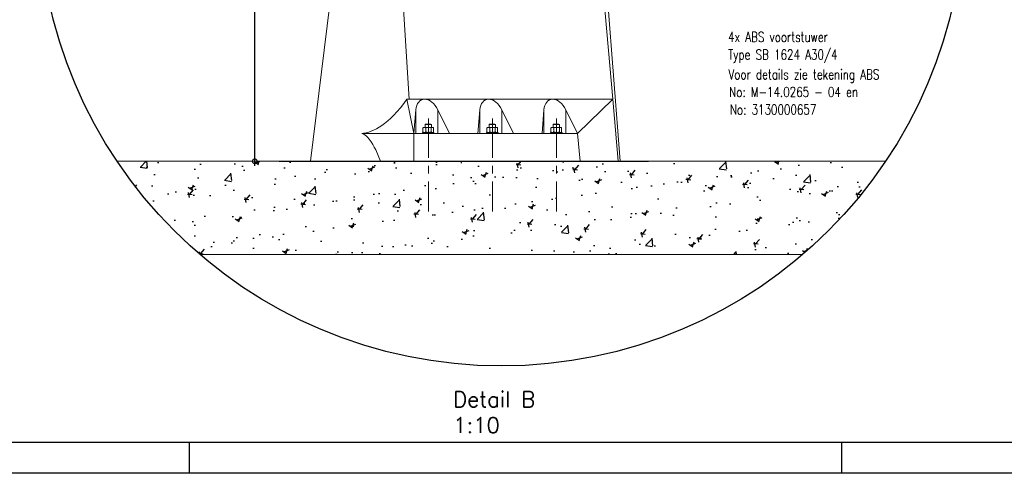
# Model space of a CAD drawing. Extents: x 928609 to 993508, y -1024491 to -979674.
# Tile 5 of 39: x 947502 to 963347, y -1024491 to -1017182. Entities that reach past the tile are written whole.
import ezdxf

# ---------------------------------------------------------------- set-up
doc = ezdxf.new("R2010")
doc.units = 0
doc.linetypes.add('CENTER', pattern=[50.8, 31.75, -6.35, 6.35, -6.35])
doc.layers.get('0').update_dxf_attribs({"linetype": 'CONTINUOUS'})
doc.layers.get('Defpoints').update_dxf_attribs({"linetype": 'CONTINUOUS'})
for name, color, linetype in [('Beluchtingstank', 253, 'CONTINUOUS'), ('INSTALLATIE', 6, 'CONTINUOUS'), ('KADER', 1, 'CONTINUOUS'), ('MAAT', 10, 'CONTINUOUS'), ('TEKST', 4, 'CONTINUOUS')]:
    doc.layers.add(name, color=color, linetype=linetype)
doc.styles.add('MEM01', font='simplex', dxfattribs={"width": 0.76})
doc.styles.get("Standard").update_dxf_attribs({"font": 'simplex.shx'})
doc.styles.add('TAUW-ISOCP', font='tcb_isocp.shx')
doc.dimstyles.new('tzu18-dot_^100', dxfattribs={"dimscale": 100, "dimtxt": 1.8, "dimasz": 3, "dimexe": 2, "dimexo": 0, "dimgap": 0.5, "dimtad": 1, "dimzin": 0, "dimdsep": 46, "dimtxsty": 'TAUW-ISOCP', "dimblk": 'DOTSMALL', "dimcen": 2, "dimdle": 1.5, "dimclre": 8, "dimazin": 0, "dimtp": 1, "dimtm": 1, "dimtfac": 1, "dimtix": 1, "dimtmove": 1, "dimatfit": 3, "dimldrblk": 'DOTSMALL', "dimfxl": 1, "dimtvp": 0.5, "dimtolj": 1, "dimtzin": 0, "dimlwd": -1, "dimlwe": 5, "dimarcsym": 0})

# ---------------------------------------------------------------- blocks, each defined once
blk = doc.blocks.new('A0_KADER')
at = {"layer": 'KADER'}
for p, q in [((349, 0), (349, 10)), ((559, 0), (559, 10))]:
    blk.add_line(p, q, dxfattribs=at)
at = {"layer": 'KADER', "color": 110}
blk.add_lwpolyline([(0, 0), (0, 841), (1189, 841), (1189, 0)], close=True, dxfattribs=at)
at = {"layer": 'KADER'}
blk.add_lwpolyline([(10, 10), (1179, 10), (1179, 831), (10, 831)], close=True, dxfattribs=at)
blk = doc.blocks.new('_DotSmall')
at = {"color": 0, "linetype": 'ByBlock', "const_width": 0.5}
blk.add_lwpolyline([(-0.0625, 0, 1), (0.0625, 0, 1)], format="xyb", close=True, dxfattribs=at)
blk = doc.blocks.new('*D29')
at = {"layer": 'Defpoints', "color": 0}
for p in [(951284, -1014313), (952809, -1014313), (952184, -1019463)]:
    blk.add_point(p, dxfattribs=at)
at = {"layer": 'MAAT', "color": 0}
blk.add_line((951284, -1019538), (951284, -1014238), dxfattribs=at)
at = {"layer": 'MAAT', "color": 8, "lineweight": 5}
for p, q in [((952809, -1014313), (951184, -1014313)), ((952184, -1019463), (951184, -1019463))]:
    blk.add_line(p, q, dxfattribs=at)
at = {"layer": 'MAAT', "color": 0, "xscale": 150, "yscale": 150, "zscale": 150}
for p, rotation in [((951284, -1014313), 90), ((951284, -1019463), 270)]:
    blk.add_blockref('_DotSmall', p, dxfattribs=dict(at, rotation=rotation))
at = {"layer": 'MAAT', "color": 7, "insert": (951214, -1016888), "char_height": 90, "attachment_point": 5, "rotation": 90, "style": 'TAUW-ISOCP'}
blk.add_mtext('\\A1;1030', dxfattribs=at)

msp = doc.modelspace()

# ---------------------------------------------------------------- hatches: boundary and pattern name
at = {"layer": 'Beluchtingstank'}
h = msp.add_hatch(dxfattribs=at)
h.set_pattern_fill('AR-CONC', color=256, scale=5, style=0)
h.set_pattern_definition([(50, (-6031654.25, 4005394.14), (910.923345, -79.69543), [95.25, -1047.75]), (355, (-6031654.3, 4005394.1), (-176.21413, 955.28321), [76.2, -838.2]), (100.451, (-6031578.3, 4005387.5), (734.71251, 875.58344), [80.95, -890.45]), (46.1842, (-6031654.3, 4005648.1), (1355.3952, -210.21164), [142.875, -1571.625]), (96.6356, (-6031541.3, 4005630.6), (1187.02117, 1237.12778), [121.425, -1335.675]), (351.184, (-6031654.3, 4005648.1), (1187.02303, 1237.1256), [114.3, -1257.3]), (21, (-6031527.25, 4005584.64), (758.0744, -511.32759), [95.25, -1047.75]), (326, (-6031527.3, 4005584.6), (309.01014, 920.93983), [76.2, -838.2]), (71.4514, (-6031464.1, 4005542), (1067.08245, 409.61429), [80.95, -890.45]), (37.5, (-6031654.25, 4005394.14), (15.443016, 422.775194), [0, -828.04, 0, -850.9, 0, -841.375]), (7.5, (-6031654.25, 4005394.14), (334.098313, 500.902874), [0, -485.14, 0, -808.99, 0, -320.675]), (327.5, (-6031937.46, 4005394.14), (677.952976, -28.64372), [0, -317.5, 0, -990.6, 0, -1314.45]), (317.5, (-6032064.46, 4005394.14), (740.645907, 127.132455), [0, -412.75, 0, -657.86, 0, -933.45])])
h.paths.add_polyline_path([(953846.28, -1019463.24), (953310.491, -1019463.239), (953310.491, -1019463.239), (949070.107, -1019463.239, 0.067662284), (950401.937, -1020963.239), (960103.823, -1020963.239, 0.067662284), (961435.652, -1019463.239), (953846.28, -1019463.239)])

# ---------------------------------------------------------------- linework, layer by layer
at = {"color": 7, "linetype": 'Continuous', "lineweight": 15}
for p, q in [((953770.43, -1018463.434), (953515.603, -1014313.239)), ((956683.539, -1014313.239), (957046.16, -1018463.239)), ((957164.605, -1019463.24), (956766.382, -1014313.239)), ((953846.225, -1019012.974), (953732.044, -1018463.239)), ((953732.044, -1018463.239), (953846.121, -1019013.239)), ((953770.43, -1018463.434), (953732.044, -1018463.239)), ((954019.597, -1018463.239), (953770.43, -1018463.434)), ((954019.597, -1018463.239), (955049.856, -1018463.239)), ((955049.856, -1018463.239), (956080.115, -1018463.239)), ((956080.115, -1018463.239), (957046.16, -1018463.239)), ((956481.176, -1019013.239), (957046.16, -1018463.239)), ((957046.16, -1018463.239), (957131.733, -1019463.24)), ((957046.16, -1018463.239), (957134.346, -1019463.24)), ((957046.16, -1018463.239), (957133.539, -1019463.24)), ((957046.16, -1018463.239), (957134.333, -1019462.267)), ((953847.204, -1019009.869), (953877.759, -1018633.059)), ((953877.759, -1019013.239), (953877.759, -1018633.059)), ((954231.93, -1019013.239), (954231.93, -1018633.002)), ((954231.93, -1018633.002), (954420.658, -1019013.239)), ((954908.018, -1018633.002), (954877.19, -1019013.239)), ((954908.018, -1019013.239), (954908.018, -1018633.002)), ((955262.189, -1019013.239), (955262.189, -1018633.002)), ((955450.917, -1019013.239), (955262.189, -1018633.002)), ((955938.277, -1018633.002), (955907.449, -1019013.239)), ((955938.277, -1019013.239), (955938.277, -1018633.002)), ((956292.448, -1018633.002), (956481.176, -1019013.239)), ((956292.448, -1019013.239), (956292.448, -1018633.002)), ((954026.696, -1018870.907), (954034.363, -1018863.239)), ((954080.699, -1018870.907), (954026.696, -1018870.907)), ((954026.696, -1018918.239), (954026.696, -1018870.907)), ((954080.085, -1018863.239), (954034.363, -1018863.239)), ((954119.028, -1018863.239), (954080.085, -1018863.239)), ((954126.696, -1018870.907), (954080.699, -1018870.907)), ((954119.028, -1018863.239), (954126.696, -1018870.907)), ((954126.696, -1018870.907), (954126.696, -1018918.239)), ((955056.954, -1018870.907), (955064.622, -1018863.239)), ((955110.958, -1018870.907), (955056.954, -1018870.907)), ((955056.954, -1018918.239), (955056.954, -1018870.907)), ((955110.344, -1018863.239), (955064.622, -1018863.239)), ((955149.287, -1018863.239), (955110.344, -1018863.239)), ((955156.954, -1018870.907), (955110.958, -1018870.907)), ((955149.287, -1018863.239), (955156.954, -1018870.907)), ((955156.954, -1018870.907), (955156.954, -1018918.239)), ((956087.213, -1018870.907), (956094.881, -1018863.239)), ((956087.213, -1018918.239), (956087.213, -1018870.907)), ((956187.213, -1018870.907), (956087.213, -1018870.907)), ((956179.546, -1018863.239), (956094.881, -1018863.239)), ((956179.546, -1018863.239), (956187.213, -1018870.907)), ((956187.213, -1018870.907), (956187.213, -1018918.239)), ((953846.28, -1019013.239), (953008.915, -1019013.239)), ((953847.204, -1019009.869), (953846.225, -1019012.974)), ((953847.204, -1019009.869), (953846.225, -1019012.974)), ((953846.225, -1019012.974), (953846.28, -1019013.239)), ((953846.225, -1019012.974), (953846.225, -1019012.974)), ((953846.28, -1019013.239), (953846.28, -1019463.24)), ((953846.28, -1019013.239), (953846.931, -1019013.239)), ((953847.204, -1019009.869), (953846.931, -1019013.239)), ((953846.931, -1019013.239), (954420.658, -1019013.239)), ((953847.204, -1019009.869), (953847.204, -1019009.869)), ((954084.101, -1018998.239), (953984.196, -1018998.239)), ((953984.196, -1019013.239), (953984.196, -1018998.239)), ((953990.371, -1018924.938), (953993.662, -1018923.181)), ((953990.371, -1018924.938), (953990.371, -1018991.541)), ((953993.663, -1018993.325), (953990.371, -1018991.541)), ((953993.531, -1018922.953), (954001.696, -1018918.239)), ((954001.696, -1018998.239), (953993.543, -1018993.532)), ((954014.955, -1018918.239), (954001.696, -1018918.239)), ((954082.7, -1018918.239), (954014.955, -1018918.239)), ((954039.538, -1018924.938), (954039.538, -1018991.541)), ((954144.441, -1018918.239), (954082.7, -1018918.239)), ((954169.196, -1018998.239), (954084.101, -1018998.239)), ((954125.863, -1018924.938), (954125.863, -1018991.541)), ((954151.696, -1018918.239), (954144.441, -1018918.239)), ((954151.696, -1018918.239), (954159.86, -1018922.953)), ((954159.848, -1018993.532), (954151.696, -1018998.239)), ((954163.02, -1018924.938), (954163.02, -1018991.541)), ((954169.196, -1018998.239), (954169.196, -1019013.239)), ((954420.658, -1019013.239), (954877.19, -1019013.239)), ((954877.19, -1019013.239), (955450.917, -1019013.239)), ((955114.36, -1018998.239), (955014.454, -1018998.239)), ((955014.454, -1019013.239), (955014.454, -1018998.239)), ((955020.63, -1018924.938), (955023.921, -1018923.181)), ((955020.63, -1018924.938), (955020.63, -1018991.541)), ((955023.922, -1018993.325), (955020.63, -1018991.541)), ((955023.79, -1018922.953), (955031.954, -1018918.239)), ((955031.955, -1018998.239), (955023.802, -1018993.532)), ((955045.213, -1018918.239), (955031.954, -1018918.239)), ((955112.959, -1018918.239), (955045.213, -1018918.239)), ((955069.797, -1018924.938), (955069.797, -1018991.541)), ((955174.7, -1018918.239), (955112.959, -1018918.239)), ((955199.454, -1018998.239), (955114.36, -1018998.239)), ((955156.121, -1018924.938), (955156.121, -1018991.541)), ((955181.954, -1018918.239), (955174.7, -1018918.239)), ((955181.954, -1018918.239), (955190.119, -1018922.953)), ((955190.107, -1018993.532), (955181.955, -1018998.239)), ((955193.279, -1018924.938), (955193.279, -1018991.541)), ((955199.454, -1018998.239), (955199.454, -1019013.239)), ((955450.917, -1019013.239), (955907.449, -1019013.239)), ((955907.449, -1019013.239), (956481.176, -1019013.239)), ((956044.713, -1019013.239), (956044.713, -1018998.239)), ((956144.619, -1018998.239), (956044.713, -1018998.239)), ((956050.889, -1018924.938), (956054.18, -1018923.181)), ((956050.889, -1018924.938), (956050.889, -1018991.541)), ((956054.181, -1018993.325), (956050.889, -1018991.541)), ((956054.049, -1018922.953), (956062.213, -1018918.239)), ((956062.213, -1018998.239), (956054.061, -1018993.532)), ((956075.472, -1018918.239), (956062.213, -1018918.239)), ((956143.218, -1018918.239), (956075.472, -1018918.239)), ((956100.056, -1018924.938), (956100.056, -1018991.541)), ((956204.959, -1018918.239), (956143.218, -1018918.239)), ((956229.713, -1018998.239), (956144.619, -1018998.239)), ((956186.38, -1018924.938), (956186.38, -1018991.541)), ((956212.213, -1018918.239), (956204.959, -1018918.239)), ((956212.213, -1018918.239), (956220.378, -1018922.953)), ((956220.366, -1018993.532), (956212.213, -1018998.239)), ((956223.538, -1018924.938), (956223.538, -1018991.541)), ((956229.713, -1018998.239), (956229.713, -1019013.239)), ((956481.176, -1019013.239), (956520.892, -1019463.24)), ((953310.491, -1019463.239), (952183.539, -1019463.239)), ((953846.28, -1019463.24), (953310.491, -1019463.239)), ((953846.28, -1019463.24), (956520.892, -1019463.24)), ((956520.892, -1019463.24), (957131.733, -1019463.24)), ((957131.733, -1019463.24), (957133.539, -1019463.24)), ((957133.539, -1019463.24), (957134.346, -1019463.24)), ((957134.333, -1019462.267), (957134.346, -1019463.24)), ((957134.346, -1019463.24), (957164.605, -1019463.24))]:
    msp.add_line(p, q, dxfattribs=at)
at = {"color": 7, "linetype": 'Continuous'}
msp.add_line((951677.918, -1019463.24), (957623.803, -1019463.24), dxfattribs=at)
at = {"color": 7, "linetype": 'Continuous', "lineweight": 15}
for points in [[(952183.539, -1019463.24), (952490.495, -1016933.919), (952808.539, -1014313.239)], [(953732.044, -1018463.239), (953681.659, -1018533.356), (953628.204, -1018601.889), (953571.5, -1018668.372), (953525.183, -1018718.19), (953476.519, -1018766.295), (953425.47, -1018812.173), (953371.996, -1018855.309), (953330.577, -1018885.304), (953287.62, -1018913.256), (953243.293, -1018938.716), (953197.769, -1018961.234), (953158.445, -1018977.633), (953118.338, -1018991.417), (953077.831, -1019002.281), (953037.308, -1019009.917), (953008.915, -1019013.239)], [(953310.491, -1019463.24), (953273.051, -1019370.475), (953231.678, -1019279.728), (953208.739, -1019234.572), (953184.07, -1019190.418), (953157.224, -1019147.877), (953127.753, -1019107.564), (953097.531, -1019073.017), (953080.845, -1019057.004), (953063.109, -1019042.395), (953037.402, -1019025.645), (953008.915, -1019013.239)], [(953990.371, -1018924.938), (954002.415, -1018920.078), (954014.955, -1018918.239)], [(954039.538, -1018991.541), (954027.494, -1018996.4), (954014.955, -1018998.239)], [(954125.863, -1018991.541), (954134.965, -1018996.4), (954144.441, -1018998.239)], [(954163.02, -1018924.938), (954153.918, -1018920.078), (954144.441, -1018918.239)], [(955020.63, -1018924.938), (955032.674, -1018920.078), (955045.213, -1018918.239)], [(955069.797, -1018991.541), (955057.753, -1018996.4), (955045.213, -1018998.239)], [(955156.121, -1018991.541), (955165.224, -1018996.4), (955174.7, -1018998.239)], [(955193.279, -1018924.938), (955184.177, -1018920.078), (955174.7, -1018918.239)], [(956050.889, -1018924.938), (956062.933, -1018920.078), (956075.472, -1018918.239)], [(956100.056, -1018991.541), (956088.012, -1018996.4), (956075.472, -1018998.239)], [(956186.38, -1018991.541), (956195.483, -1018996.4), (956204.959, -1018998.239)], [(956223.538, -1018924.938), (956214.436, -1018920.078), (956204.959, -1018918.239)]]:
    msp.add_lwpolyline(points, dxfattribs=at)
for centre, radius, start, end in [((954015.839, -1018946.532), 51.715, 240.4968836, 269.0198136), ((954014.062, -1018969.973), 51.741, 60.5029585, 89.0111523), ((954084.21, -1019070.365), 152.133, 90.5685632, 107.0757743), ((954084.194, -1018846.204), 152.043, 252.9200686, 269.4371391), ((954080.512, -1019074.739), 156.515, 73.1568402, 89.1988674), ((954080.507, -1018841.696), 156.559, 270.8026259, 286.8401213), ((954145.372, -1018949.932), 31.707, 91.6818047, 127.9738685), ((954143.517, -1018966.562), 31.691, 271.6706172, 307.981656), ((955046.098, -1018946.532), 51.715, 240.4968263, 269.0199149), ((955044.321, -1018969.972), 51.741, 60.5027993, 89.0111793), ((955114.469, -1019070.365), 152.134, 90.5685778, 107.0757446), ((955114.453, -1018846.203), 152.044, 252.9201185, 269.4371042), ((955110.771, -1019074.735), 156.512, 73.1566583, 89.1990192), ((955110.766, -1018841.699), 156.556, 270.8024967, 286.8402805), ((955175.631, -1018949.933), 31.707, 91.681801, 127.9735789), ((955173.776, -1018966.562), 31.691, 271.6708686, 307.9815512), ((956076.357, -1018946.532), 51.715, 240.496747, 269.019818), ((956074.579, -1018969.972), 51.741, 60.5027993, 89.0111793), ((956144.728, -1019070.365), 152.134, 90.5685155, 107.075747), ((956144.712, -1018846.201), 152.045, 252.9201982, 269.4370845), ((956141.03, -1019074.736), 156.513, 73.1567057, 89.1989119), ((956141.025, -1018841.7), 156.555, 270.8025125, 286.8403247), ((956205.89, -1018949.934), 31.708, 91.6819634, 127.9731233), ((956204.035, -1018966.561), 31.691, 271.6712012, 307.9812186)]:
    msp.add_arc(centre, radius, start, end, dxfattribs=at)
at = {"color": 7, "linetype": 'Continuous', "lineweight": 15, "extrusion": (0, 0, -1)}
for centre, major_axis, ratio, start_param, end_param in [((954076.696, -1018738.146), (-100.872, 267.055), 0.646677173, -0.938978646, 0.239118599), ((954076.696, -1018738.239), (-100.94, 267.15), 0.646300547, 0.239510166, 1.417607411), ((955106.954, -1018738.239), (-100.94, 267.15), 0.646300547, -0.938587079, 0.239510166), ((955106.954, -1018738.239), (-100.94, 267.15), 0.646300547, 0.239510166, 1.417607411), ((956137.213, -1018738.239), (-100.94, 267.15), 0.646300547, -0.938587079, 0.239510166), ((956137.213, -1018738.239), (-100.94, 267.15), 0.646300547, 0.239510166, 1.417607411)]:
    msp.add_ellipse(centre, major_axis=major_axis, ratio=ratio, start_param=start_param, end_param=end_param, dxfattribs=at)
at = {"layer": 'Beluchtingstank', "lineweight": 5, "ltscale": 0.01}
for p, q in [((949070.107, -1019463.239), (961435.652, -1019463.239)), ((950401.937, -1020963.239), (960103.823, -1020963.239))]:
    msp.add_line(p, q, dxfattribs=at)
at = {"layer": 'INSTALLATIE', "color": 8, "linetype": 'CENTER', "lineweight": 5, "ltscale": 20}
for p, q in [((954080.699, -1018772.572), (954080.699, -1020274.483)), ((955110.958, -1018772.572), (955110.958, -1020274.483)), ((956141.217, -1018772.572), (956141.217, -1020274.483))]:
    msp.add_line(p, q, dxfattribs=at)
at = {"layer": 'TEKST', "color": 0}
msp.add_circle((955252.88, -1015314.897), 7445.496, dxfattribs=at)

# ---------------------------------------------------------------- block references
at = {"layer": 'KADER', "xscale": 50, "yscale": 50, "zscale": 50}
msp.add_blockref('A0_KADER', (932783.288, -1024490.574), dxfattribs=at)

# ---------------------------------------------------------------- texts
at = {"layer": 'TEKST', "color": 0, "style": 'MEM01', "width": 0.76}
for s, p in [('4x ABS voortstuwer', (958902.287, -1017539.936)), ('Type SB 1624 A30/4', (958902.287, -1017823.783)), ('Voor details zie tekening ABS', (958907.487, -1018143.246))]:
    msp.add_text(s, height=160, dxfattribs=at).set_placement(p)
at = {"layer": 'TEKST', "color": 0, "char_height": 160, "attachment_point": 1, "style": 'MEM01'}
for s, insert, width in [('No: M-14.0265 - 04 en', (958919.143, -1018266.51), 3128.6186), ('No: 3130000657', (958930.799, -1018549.774), 2529.86159)]:
    msp.add_mtext(s, dxfattribs=dict(at, insert=insert, width=width))
at = {"layer": 'TEKST', "color": 0, "insert": (954478.44, -1023173.318), "char_height": 250, "width": 2594.28113, "attachment_point": 1}
msp.add_mtext('Detail B\\P1:10', dxfattribs=at)

# ---------------------------------------------------------------- dimensions: what is measured, and where the dimension line sits
at = {"layer": 'MAAT'}
dim = msp.add_linear_dim(base=(951283.984, -1014313.239), p1=(952183.539, -1019463.24), p2=(952808.539, -1014313.239), angle=90, dimstyle='tzu18-dot_^100', override={"dimscale": 50, "dimdec": 0, "dimlfac": 0.2, "dimclrt": 7}, dxfattribs=at)
dim.commit()
dim.dimension.update_dxf_attribs({"geometry": '*D29', "text_midpoint": (951213.984, -1016888.239)})

doc.saveas('drawing.dxf')
